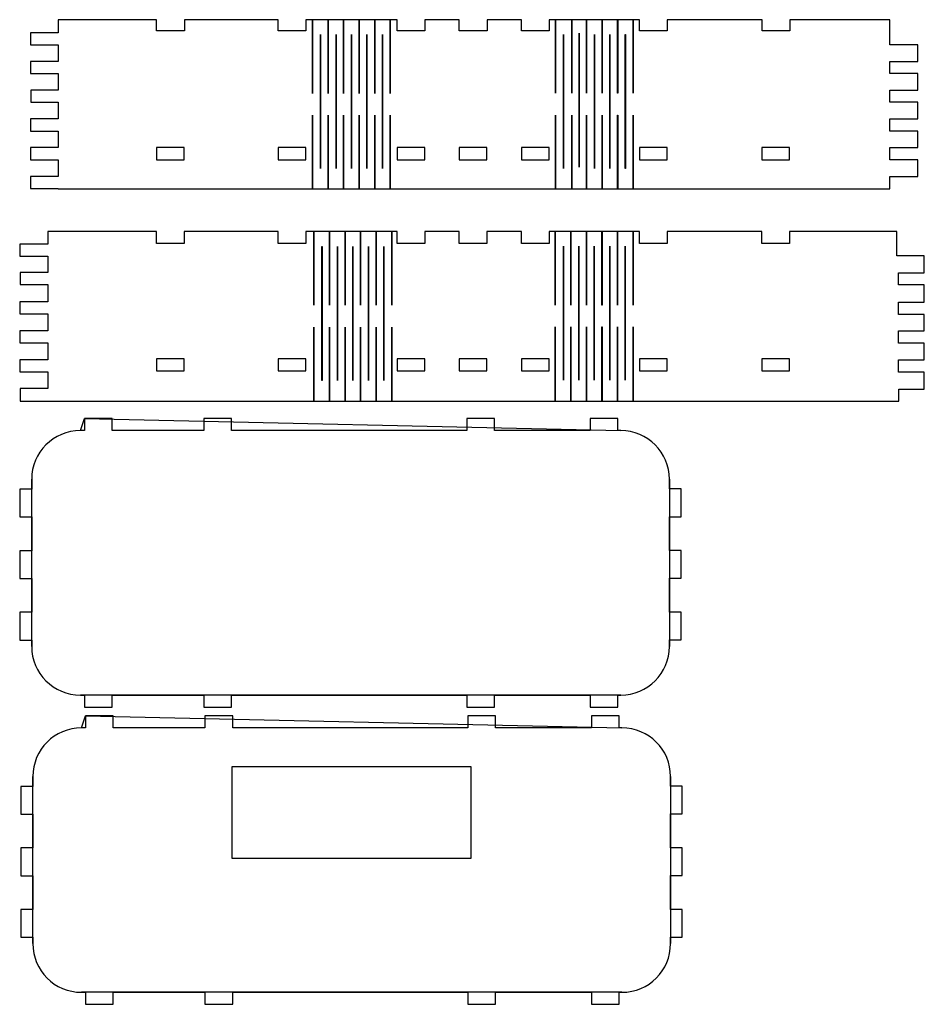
# Model space of a CAD drawing. Extents: x 0 to 613, y 0 to 667.
import ezdxf

# ---------------------------------------------------------------- set-up
doc = ezdxf.new("R2010")
doc.units = 0
doc.layers.get('0').update_dxf_attribs({"linetype": 'CONTINUOUS'})

msp = doc.modelspace()

# ---------------------------------------------------------------- linework, layer by layer
at = {"color": 7}
for points in [[(362.87636, 666.820403), (362.9026, 666.820403), (362.9026, 616.954155), (362.87636, 616.954155), (362.87636, 666.820403), (362.87636, 666.820403), (362.87636, 666.820403)], [(373.979232, 666.820403), (374.005472, 666.820403), (374.005472, 616.954155), (373.979232, 616.954155), (373.979232, 666.820403), (373.979232, 666.820403), (373.979232, 666.820403)], [(383.954024, 666.820403), (383.980264, 666.820403), (383.980264, 616.954155), (383.954024, 616.954155), (383.954024, 666.820403), (383.954024, 666.820403), (383.954024, 666.820403)], [(394.492888, 666.820403), (394.519128, 666.820403), (394.519128, 616.954155), (394.492888, 616.954155), (394.492888, 666.820403), (394.492888, 666.820403), (394.492888, 666.820403)], [(405.03172, 666.820403), (405.05796, 666.820403), (405.05796, 616.954155), (405.03172, 616.954155), (405.03172, 666.820403), (405.03172, 666.820403), (405.03172, 666.820403)], [(415.570552, 666.820403), (415.596792, 666.820403), (415.596792, 616.954155), (415.570552, 616.954155), (415.570552, 666.820403), (415.570552, 666.820403), (415.570552, 666.820403)], [(26.198991, 666.782771), (26.198991, 657.928867), (7.29838, 657.928867), (7.29838, 649.754107), (26.198991, 649.754107), (26.198991, 638.491171), (7.29838, 638.491171), (7.29838, 630.314851), (26.198991, 630.314851), (26.198991, 619.051923), (7.654377, 619.051923), (7.654377, 610.875595), (26.198991, 610.875595), (26.198991, 599.612667), (7.29838, 599.612667), (7.29838, 591.436339), (26.198991, 591.436339), (26.198991, 580.173414), (7.29838, 580.173414), (7.29838, 571.997094), (26.198991, 571.997094), (26.198991, 560.734166), (7.29838, 560.734166), (7.29838, 552.559406), (26.198991, 552.559406), (26.198991, 552.320534), (589.318512, 552.320534), (589.318512, 560.734166), (608.420568, 560.734166), (608.420568, 571.997094), (589.318512, 571.997094), (589.318512, 580.173414), (608.420568, 580.173414), (608.420568, 591.436339), (589.318512, 591.436339), (589.318512, 599.612667), (608.420568, 599.612667), (608.420568, 610.875595), (589.318512, 610.875595), (589.318512, 619.051923), (608.420568, 619.051923), (608.420568, 630.314851), (589.318512, 630.314851), (589.318512, 638.491171), (608.420568, 638.491171), (608.420568, 649.754107), (589.318512, 649.754107), (589.318512, 666.782771), (521.573, 666.782771), (521.573, 659.180995), (502.798832, 659.180995), (502.798832, 666.782771), (438.602328, 666.782771), (438.602328, 659.180995), (419.8282, 659.180995), (419.8282, 666.782771), (358.74356, 666.782771), (358.74356, 659.180995), (339.969416, 659.180995), (339.969416, 666.782771), (316.567328, 666.782771), (316.567328, 659.180995), (297.793184, 659.180995), (297.793184, 666.782771), (274.476968, 666.782771), (274.476968, 659.180995), (255.702832, 659.180995), (255.702832, 666.782771), (193.87964, 666.782771), (193.87964, 659.180995), (175.105512, 659.180995), (175.105512, 666.782771), (111.561672, 666.782771), (111.561672, 659.180995), (92.787544, 659.180995), (92.787544, 666.782771), (26.198991, 666.782771), (26.198991, 666.782771), (26.198991, 666.782771), (26.198991, 666.782771)], [(198.33832, 666.782163), (198.36464, 666.782163), (198.36464, 616.915923), (198.33832, 616.915923), (198.33832, 666.782163), (198.33832, 666.782163), (198.33832, 666.782163)], [(208.87716, 666.782163), (208.90348, 666.782163), (208.90348, 616.915923), (208.87716, 616.915923), (208.87716, 666.782163), (208.87716, 666.782163), (208.87716, 666.782163)], [(219.415984, 666.782163), (219.442304, 666.782163), (219.442304, 616.915923), (219.415984, 616.915923), (219.415984, 666.782163), (219.415984, 666.782163), (219.415984, 666.782163)], [(229.954832, 666.782163), (229.981152, 666.782163), (229.981152, 616.915923), (229.954832, 616.915923), (229.954832, 666.782163), (229.954832, 666.782163), (229.954832, 666.782163)], [(240.493672, 666.782163), (240.519992, 666.782163), (240.519992, 616.915923), (240.493672, 616.915923), (240.493672, 666.782163), (240.493672, 666.782163), (240.493672, 666.782163)], [(251.032504, 666.782163), (251.058824, 666.782163), (251.058824, 616.915923), (251.032504, 616.915923), (251.032504, 666.782163), (251.032504, 666.782163), (251.032504, 666.782163)], [(203.822112, 656.686483), (203.848432, 656.686483), (203.848432, 565.947718), (203.822112, 565.947718), (203.822112, 656.686483), (203.822112, 656.686483), (203.822112, 656.686483)], [(214.28612, 656.686483), (214.31244, 656.686483), (214.31244, 565.947718), (214.28612, 565.947718), (214.28612, 656.686483), (214.28612, 656.686483), (214.28612, 656.686483)], [(224.750136, 656.686483), (224.776456, 656.686483), (224.776456, 565.947718), (224.750136, 565.947718), (224.750136, 656.686483), (224.750136, 656.686483), (224.750136, 656.686483)], [(235.214144, 656.686483), (235.240464, 656.686483), (235.240464, 565.947718), (235.214144, 565.947718), (235.214144, 656.686483), (235.214144, 656.686483), (235.214144, 656.686483)], [(245.67816, 656.686483), (245.70448, 656.686483), (245.70448, 565.947718), (245.67816, 565.947718), (245.67816, 656.686483), (245.67816, 656.686483), (245.67816, 656.686483)], [(368.427784, 656.724715), (368.454024, 656.724715), (368.454024, 565.98595), (368.427784, 565.98595), (368.427784, 656.724715), (368.427784, 656.724715), (368.427784, 656.724715)], [(378.966616, 657.619947), (378.992856, 657.619947), (378.992856, 566.881182), (378.966616, 566.881182), (378.966616, 657.619947), (378.966616, 657.619947), (378.966616, 657.619947)], [(389.288184, 656.724715), (389.314424, 656.724715), (389.314424, 565.98595), (389.288184, 565.98595), (389.288184, 656.724715), (389.288184, 656.724715), (389.288184, 656.724715)], [(399.752192, 656.724715), (399.778432, 656.724715), (399.778432, 565.98595), (399.752192, 565.98595), (399.752192, 656.724715), (399.752192, 656.724715), (399.752192, 656.724715)], [(410.216208, 656.724715), (410.242448, 656.724715), (410.242448, 565.98595), (410.216208, 565.98595), (410.216208, 656.724715), (410.216208, 656.724715), (410.216208, 656.724715)], [(198.33832, 602.186539), (198.36464, 602.186539), (198.36464, 552.320294), (198.33832, 552.320294), (198.33832, 602.186539), (198.33832, 602.186539), (198.33832, 602.186539)], [(208.87716, 602.186539), (208.90348, 602.186539), (208.90348, 552.320294), (208.87716, 552.320294), (208.87716, 602.186539), (208.87716, 602.186539), (208.87716, 602.186539)], [(219.415984, 602.186539), (219.442304, 602.186539), (219.442304, 552.320294), (219.415984, 552.320294), (219.415984, 602.186539), (219.415984, 602.186539), (219.415984, 602.186539)], [(229.954832, 602.186539), (229.981152, 602.186539), (229.981152, 552.320294), (229.954832, 552.320294), (229.954832, 602.186539), (229.954832, 602.186539), (229.954832, 602.186539)], [(240.493672, 602.186539), (240.519992, 602.186539), (240.519992, 552.320294), (240.493672, 552.320294), (240.493672, 602.186539), (240.493672, 602.186539), (240.493672, 602.186539)], [(251.032504, 602.186539), (251.058824, 602.186539), (251.058824, 552.320294), (251.032504, 552.320294), (251.032504, 602.186539), (251.032504, 602.186539), (251.032504, 602.186539)], [(362.87636, 602.224771), (362.9026, 602.224771), (362.9026, 552.358526), (362.87636, 552.358526), (362.87636, 602.224771), (362.87636, 602.224771), (362.87636, 602.224771)], [(373.979232, 602.224771), (374.005472, 602.224771), (374.005472, 552.358526), (373.979232, 552.358526), (373.979232, 602.224771), (373.979232, 602.224771), (373.979232, 602.224771)], [(383.954024, 602.224771), (383.980264, 602.224771), (383.980264, 552.358526), (383.954024, 552.358526), (383.954024, 602.224771), (383.954024, 602.224771), (383.954024, 602.224771)], [(394.492888, 602.224771), (394.519128, 602.224771), (394.519128, 552.358526), (394.492888, 552.358526), (394.492888, 602.224771), (394.492888, 602.224771), (394.492888, 602.224771)], [(405.03172, 602.224771), (405.05796, 602.224771), (405.05796, 552.358526), (405.03172, 552.358526), (405.03172, 602.224771), (405.03172, 602.224771), (405.03172, 602.224771)], [(415.570552, 602.224771), (415.596792, 602.224771), (415.596792, 552.358526), (415.570552, 552.358526), (415.570552, 602.224771), (415.570552, 602.224771), (415.570552, 602.224771)], [(92.692816, 571.997822), (111.467328, 571.997822), (111.467328, 580.17315), (92.692816, 580.17315), (92.692816, 571.997822), (92.692816, 571.997822), (92.692816, 571.997822)], [(175.05844, 571.997822), (193.83296, 571.997822), (193.83296, 580.17315), (175.05844, 580.17315), (175.05844, 571.997822), (175.05844, 571.997822), (175.05844, 571.997822)], [(255.607176, 571.997822), (274.381688, 571.997822), (274.381688, 580.17315), (255.607176, 580.17315), (255.607176, 571.997822), (255.607176, 571.997822), (255.607176, 571.997822)], [(297.6984, 571.997822), (316.472936, 571.997822), (316.472936, 580.17315), (297.6984, 580.17315), (297.6984, 571.997822), (297.6984, 571.997822), (297.6984, 571.997822)], [(339.874456, 571.997822), (358.649, 571.997822), (358.649, 580.17315), (339.874456, 580.17315), (339.874456, 571.997822), (339.874456, 571.997822), (339.874456, 571.997822)], [(419.732768, 571.997822), (438.507288, 571.997822), (438.507288, 580.17315), (419.732768, 580.17315), (419.732768, 571.997822), (419.732768, 571.997822), (419.732768, 571.997822)], [(502.704008, 571.997822), (521.478568, 571.997822), (521.478568, 580.17315), (502.704008, 580.17315), (502.704008, 571.997822), (502.704008, 571.997822), (502.704008, 571.997822)], [(18.983809, 523.486318), (18.983809, 514.798542), (0.028346, 514.798542), (0.028346, 506.62287), (18.983809, 506.62287), (18.983809, 495.643422), (0.301424, 495.643422), (0.301424, 487.468598), (18.983809, 487.468598), (18.983809, 475.782254), (0.122775, 475.782254), (0.122775, 467.60743), (18.983809, 467.60743), (18.983809, 456.115038), (0.122775, 456.115038), (0.122775, 447.940214), (18.983809, 447.940214), (18.983809, 436.447822), (0.122775, 436.447822), (0.122775, 428.272998), (18.983809, 428.272998), (18.983809, 417.036646), (0.395852, 417.036646), (0.395852, 408.58791), (18.983809, 408.58791), (18.983809, 408.42799), (595.554976, 408.42799), (595.554976, 416.702342), (612.725664, 416.702342), (612.725664, 428.19303), (595.281928, 428.19303), (595.281928, 436.369558), (612.725664, 436.369558), (612.725664, 447.860254), (595.281928, 447.860254), (595.281928, 456.036774), (612.725664, 456.036774), (612.725664, 467.254406), (595.281928, 467.254406), (595.281928, 475.430086), (612.725664, 475.430086), (612.725664, 487.194686), (595.281928, 487.194686), (595.281928, 495.370366), (612.725664, 495.370366), (612.725664, 506.861902), (594.188752, 506.861902), (594.188752, 523.486318), (521.478792, 523.486318), (521.478792, 515.311494), (502.704536, 515.311494), (502.704536, 523.486318), (438.507592, 523.486318), (438.507592, 515.311494), (419.732488, 515.311494), (419.732488, 523.486318), (358.649144, 523.486318), (358.649144, 515.311494), (339.874032, 515.311494), (339.874032, 523.486318), (316.472776, 523.486318), (316.472776, 515.311494), (297.698512, 515.311494), (297.698512, 523.486318), (274.382328, 523.486318), (274.382328, 515.311494), (255.607216, 515.311494), (255.607216, 523.486318), (193.833096, 523.486318), (193.833096, 515.311494), (175.05884, 515.311494), (175.05884, 523.486318), (111.467616, 523.486318), (111.467616, 515.310638), (92.692504, 515.310638), (92.692504, 523.486318), (18.983809, 523.486318), (18.983809, 523.486318)], [(199.288696, 523.256606), (199.315016, 523.256606), (199.315016, 473.390358), (199.288696, 473.390358), (199.288696, 523.256606), (199.288696, 523.256606), (199.288696, 523.256606)], [(209.827528, 523.256606), (209.853848, 523.256606), (209.853848, 473.390358), (209.827528, 473.390358), (209.827528, 523.256606), (209.827528, 523.256606), (209.827528, 523.256606)], [(220.366376, 523.256606), (220.392616, 523.256606), (220.392616, 473.390358), (220.366376, 473.390358), (220.366376, 523.256606), (220.366376, 523.256606), (220.366376, 523.256606)], [(230.9052, 523.256606), (230.93144, 523.256606), (230.93144, 473.390358), (230.9052, 473.390358), (230.9052, 523.256606), (230.9052, 523.256606), (230.9052, 523.256606)], [(241.444032, 523.256606), (241.470272, 523.256606), (241.470272, 473.390358), (241.444032, 473.390358), (241.444032, 523.256606), (241.444032, 523.256606), (241.444032, 523.256606)], [(251.982864, 523.256606), (252.009104, 523.256606), (252.009104, 473.390358), (251.982864, 473.390358), (251.982864, 523.256606), (251.982864, 523.256606), (251.982864, 523.256606)], [(362.79032, 523.447902), (362.81656, 523.447902), (362.81656, 473.581654), (362.79032, 473.581654), (362.79032, 523.447902), (362.79032, 523.447902), (362.79032, 523.447902)], [(373.329152, 523.447902), (373.355392, 523.447902), (373.355392, 473.581654), (373.329152, 473.581654), (373.329152, 523.447902), (373.329152, 523.447902), (373.329152, 523.447902)], [(383.867976, 523.447902), (383.894216, 523.447902), (383.894216, 473.581654), (383.867976, 473.581654), (383.867976, 523.447902), (383.867976, 523.447902), (383.867976, 523.447902)], [(394.40684, 523.447902), (394.43308, 523.447902), (394.43308, 473.581654), (394.40684, 473.581654), (394.40684, 523.447902), (394.40684, 523.447902), (394.40684, 523.447902)], [(404.945672, 523.447902), (404.971912, 523.447902), (404.971912, 473.581654), (404.945672, 473.581654), (404.945672, 523.447902), (404.945672, 523.447902), (404.945672, 523.447902)], [(415.484512, 523.447902), (415.510752, 523.447902), (415.510752, 473.581654), (415.484512, 473.581654), (415.484512, 523.447902), (415.484512, 523.447902), (415.484512, 523.447902)], [(204.772488, 513.160918), (204.798808, 513.160918), (204.798808, 422.42215), (204.772488, 422.42215), (204.772488, 513.160918), (204.772488, 513.160918), (204.772488, 513.160918)], [(215.236488, 513.160918), (215.262728, 513.160918), (215.262728, 422.42215), (215.236488, 422.42215), (215.236488, 513.160918), (215.236488, 513.160918), (215.236488, 513.160918)], [(225.700496, 513.160918), (225.726736, 513.160918), (225.726736, 422.42215), (225.700496, 422.42215), (225.700496, 513.160918), (225.700496, 513.160918), (225.700496, 513.160918)], [(236.164504, 513.160918), (236.190744, 513.160918), (236.190744, 422.42215), (236.164504, 422.42215), (236.164504, 513.160918), (236.164504, 513.160918), (236.164504, 513.160918)], [(246.62852, 513.160918), (246.65476, 513.160918), (246.65476, 422.42215), (246.62852, 422.42215), (246.62852, 513.160918), (246.62852, 513.160918), (246.62852, 513.160918)], [(368.274112, 513.352214), (368.300352, 513.352214), (368.300352, 422.613446), (368.274112, 422.613446), (368.274112, 513.352214), (368.274112, 513.352214), (368.274112, 513.352214)], [(378.73812, 513.352214), (378.76436, 513.352214), (378.76436, 422.613446), (378.73812, 422.613446), (378.73812, 513.352214), (378.73812, 513.352214), (378.73812, 513.352214)], [(389.202136, 513.352214), (389.228376, 513.352214), (389.228376, 422.613446), (389.202136, 422.613446), (389.202136, 513.352214), (389.202136, 513.352214), (389.202136, 513.352214)], [(399.666144, 513.352214), (399.692384, 513.352214), (399.692384, 422.613446), (399.666144, 422.613446), (399.666144, 513.352214), (399.666144, 513.352214), (399.666144, 513.352214)], [(410.13016, 513.352214), (410.1564, 513.352214), (410.1564, 422.613446), (410.13016, 422.613446), (410.13016, 513.352214), (410.13016, 513.352214), (410.13016, 513.352214)], [(199.288696, 458.660974), (199.315016, 458.660974), (199.315016, 408.794726), (199.288696, 408.794726), (199.288696, 458.660974), (199.288696, 458.660974), (199.288696, 458.660974)], [(209.827528, 458.660974), (209.853848, 458.660974), (209.853848, 408.794726), (209.827528, 408.794726), (209.827528, 458.660974), (209.827528, 458.660974), (209.827528, 458.660974)], [(220.366376, 458.660974), (220.392616, 458.660974), (220.392616, 408.794726), (220.366376, 408.794726), (220.366376, 458.660974), (220.366376, 458.660974), (220.366376, 458.660974)], [(230.9052, 458.660974), (230.93144, 458.660974), (230.93144, 408.794726), (230.9052, 408.794726), (230.9052, 458.660974), (230.9052, 458.660974), (230.9052, 458.660974)], [(241.444032, 458.660974), (241.470272, 458.660974), (241.470272, 408.794726), (241.444032, 408.794726), (241.444032, 458.660974), (241.444032, 458.660974), (241.444032, 458.660974)], [(251.982864, 458.660974), (252.009104, 458.660974), (252.009104, 408.794726), (251.982864, 408.794726), (251.982864, 458.660974), (251.982864, 458.660974), (251.982864, 458.660974)], [(362.79032, 458.85227), (362.81656, 458.85227), (362.81656, 408.98603), (362.79032, 408.98603), (362.79032, 458.85227), (362.79032, 458.85227), (362.79032, 458.85227)], [(373.329152, 458.85227), (373.355392, 458.85227), (373.355392, 408.98603), (373.329152, 408.98603), (373.329152, 458.85227), (373.329152, 458.85227), (373.329152, 458.85227)], [(383.867976, 458.85227), (383.894216, 458.85227), (383.894216, 408.98603), (383.867976, 408.98603), (383.867976, 458.85227), (383.867976, 458.85227), (383.867976, 458.85227)], [(394.40684, 458.85227), (394.43308, 458.85227), (394.43308, 408.98603), (394.40684, 408.98603), (394.40684, 458.85227), (394.40684, 458.85227), (394.40684, 458.85227)], [(404.945672, 458.85227), (404.971912, 458.85227), (404.971912, 408.98603), (404.945672, 408.98603), (404.945672, 458.85227), (404.945672, 458.85227), (404.945672, 458.85227)], [(415.484512, 458.85227), (415.510752, 458.85227), (415.510752, 408.98603), (415.484512, 408.98603), (415.484512, 458.85227), (415.484512, 458.85227), (415.484512, 458.85227)], [(92.692816, 428.911414), (111.467328, 428.911414), (111.467328, 437.08675), (92.692816, 437.08675), (92.692816, 428.911414), (92.692816, 428.911414), (92.692816, 428.911414)], [(175.05844, 428.911414), (193.83296, 428.911414), (193.83296, 437.08675), (175.05844, 437.08675), (175.05844, 428.911414), (175.05844, 428.911414), (175.05844, 428.911414)], [(255.607176, 428.911414), (274.381688, 428.911414), (274.381688, 437.08675), (255.607176, 437.08675), (255.607176, 428.911414), (255.607176, 428.911414), (255.607176, 428.911414)], [(297.6984, 428.911414), (316.472936, 428.911414), (316.472936, 437.08675), (297.6984, 437.08675), (297.6984, 428.911414), (297.6984, 428.911414), (297.6984, 428.911414)], [(339.874456, 428.911414), (358.649, 428.911414), (358.649, 437.08675), (339.874456, 437.08675), (339.874456, 428.911414), (339.874456, 428.911414), (339.874456, 428.911414)], [(419.732768, 428.911414), (438.507288, 428.911414), (438.507288, 437.08675), (419.732768, 437.08675), (419.732768, 428.911414), (419.732768, 428.911414), (419.732768, 428.911414)], [(502.704008, 428.911414), (521.478568, 428.911414), (521.478568, 437.08675), (502.704008, 437.08675), (502.704008, 428.911414), (502.704008, 428.911414), (502.704008, 428.911414)], [(43.848659, 396.656582), (43.848659, 388.530022), (41.106471, 388.530022)], [(407.106464, 388.530022), (405.2424, 388.530022), (405.2424, 396.656582), (386.454904, 396.656582), (386.454904, 388.530022), (321.561152, 388.530022), (321.561152, 396.656582), (302.772088, 396.656582), (302.772088, 388.530022), (143.495528, 388.530022), (143.495528, 396.656582), (124.708032, 396.656582), (124.708032, 388.530022), (62.636158, 388.530022), (62.636158, 396.656582), (43.848659, 396.656582), (43.848659, 396.656582)], [(8.150222, 355.570646), (8.150222, 348.892518), (0.028346, 348.892518), (0.028346, 330.105022), (8.150222, 330.105022), (8.150222, 307.203462), (0.028346, 307.203462), (0.028346, 288.414398), (8.150222, 288.414398), (8.150222, 265.512838), (0.028346, 265.512838), (0.028346, 246.725334), (8.150222, 246.725334), (8.150222, 242.43471)], [(440.06272, 242.43471), (440.06272, 246.855022), (448.03928, 246.855022), (448.03928, 265.644086), (440.06272, 265.644086), (440.06272, 288.545646), (448.03928, 288.545646), (448.03928, 307.33315), (440.06272, 307.33315), (440.06272, 330.23627), (448.03928, 330.23627), (448.03928, 349.023774), (440.06272, 349.023774), (440.06272, 355.570646)], [(41.106471, 209.475334), (43.848659, 209.475334), (43.848659, 201.342518), (62.636158, 201.342518), (62.636158, 209.475334), (124.708032, 209.475334), (124.708032, 201.342518), (143.495528, 201.342518), (143.495528, 209.475334), (302.772088, 209.475334), (302.772088, 201.342518), (321.561152, 201.342518), (321.561152, 209.475334), (386.454904, 209.475334), (386.454904, 201.342518), (405.2424, 201.342518), (405.2424, 209.475334), (407.106464, 209.475334)], [(44.641234, 195.342398), (44.641234, 187.215838), (41.899046, 187.215838)], [(407.89904, 187.215838), (406.034976, 187.215838), (406.034976, 195.342398), (387.24748, 195.342398), (387.24748, 187.215838), (322.353728, 187.215838), (322.353728, 195.342398), (303.564664, 195.342398), (303.564664, 187.215838), (144.288104, 187.215838), (144.288104, 195.342398), (125.500608, 195.342398), (125.500608, 187.215838), (63.428734, 187.215838), (63.428734, 195.342398), (44.641234, 195.342398), (44.641234, 195.342398)], [(144.038992, 161.152702), (305.6138, 161.152702), (305.6138, 98.790494), (144.038992, 98.790494), (144.038992, 161.152702)], [(8.942797, 154.256462), (8.942797, 147.578334), (0.820922, 147.578334), (0.820922, 128.790838), (8.942797, 128.790838), (8.942797, 105.889278), (0.820922, 105.889278), (0.820922, 87.100214), (8.942797, 87.100214), (8.942797, 64.198654), (0.820922, 64.198654), (0.820922, 45.41115), (8.942797, 45.41115), (8.942797, 41.120526)], [(440.855296, 41.120526), (440.855296, 45.540838), (448.831856, 45.540838), (448.831856, 64.329902), (440.855296, 64.329902), (440.855296, 87.231462), (448.831856, 87.231462), (448.831856, 106.018966), (440.855296, 106.018966), (440.855296, 128.922086), (448.831856, 128.922086), (448.831856, 147.70959), (440.855296, 147.70959), (440.855296, 154.256462)], [(41.899046, 8.16115), (44.641234, 8.16115), (44.641234, 0.028334), (63.428734, 0.028334), (63.428734, 8.16115), (125.500608, 8.16115), (125.500608, 0.028334), (144.288104, 0.028334), (144.288104, 8.16115), (303.564664, 8.16115), (303.564664, 0.028334), (322.353728, 0.028334), (322.353728, 8.16115), (387.24748, 8.16115), (387.24748, 0.028334), (406.034976, 0.028334), (406.034976, 8.16115), (407.89904, 8.16115)]]:
    msp.add_lwpolyline(points, close=True, dxfattribs=at)
for points in [[(41.106471, 388.530022), (22.848675, 388.530022), (8.150222, 373.830478), (8.150222, 355.570646)], [(440.06272, 355.570646), (440.06272, 373.830478), (425.364256, 388.530022), (407.106464, 388.530022)], [(8.150222, 242.43471), (8.150222, 224.174862), (22.848675, 209.475334), (41.106471, 209.475334)], [(407.106464, 209.475334), (425.364256, 209.475334), (440.06272, 224.174862), (440.06272, 242.43471)], [(41.899046, 187.215838), (23.64125, 187.215838), (8.942797, 172.516294), (8.942797, 154.256462)], [(440.855296, 154.256462), (440.855296, 172.516294), (426.156832, 187.215838), (407.89904, 187.215838)], [(8.942797, 41.120526), (8.942797, 22.860678), (23.64125, 8.16115), (41.899046, 8.16115)], [(407.89904, 8.16115), (426.156832, 8.16115), (440.855296, 22.860678), (440.855296, 41.120526)]]:
    msp.add_open_spline(points, degree=3, dxfattribs=at)

doc.saveas('drawing.dxf')
